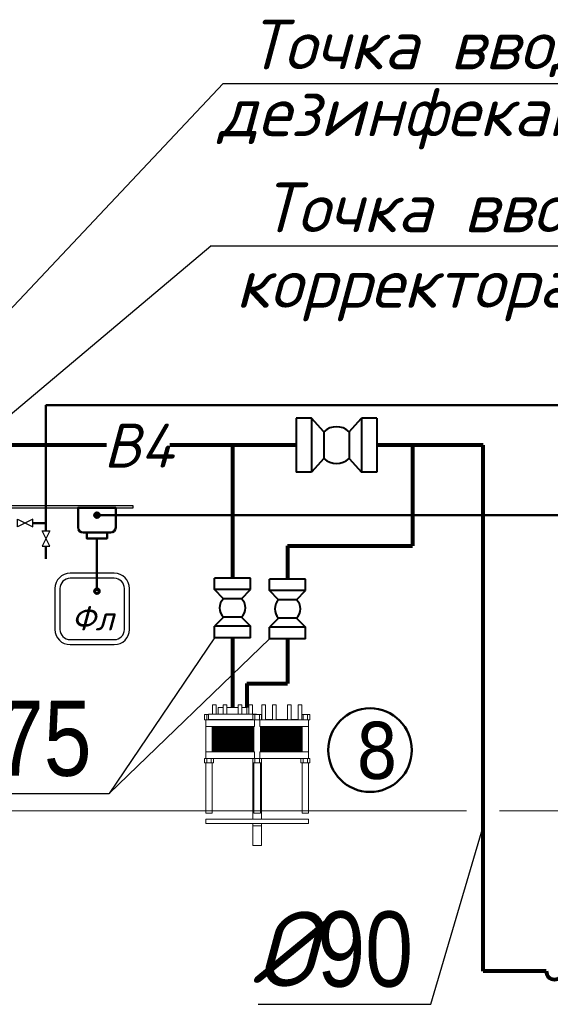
# Model space of a CAD drawing. Extents: x 4114239 to 5838486, y 780458 to 1383318.
# Tile 6 of 231: x 4321957 to 4325488, y 974303 to 980852. Entities that reach past the tile are written whole.
import ezdxf

# ---------------------------------------------------------------- set-up
doc = ezdxf.new("R2010")
doc.units = 0
doc.header["$MEASUREMENT"] = 0
for name, color, linetype, lineweight in [('1', 7, 'Continuous', 50), ('1-A', 1, 'Continuous', 40), ('BRAVARIJA', 5, 'Continuous', 35), ('Layer1', 7, 'Continuous', 40), ('Основные', 160, 'Continuous', 40), ('Стены', 5, 'Continuous', 30)]:
    doc.layers.add(name, color=color, linetype=linetype, lineweight=lineweight)
doc.layers.add('RURY-CIENKIE', color=5, linetype='Continuous')
doc.styles.add('GOST_P', font='isocpeui.ttf')
doc.styles.add('ГОСТ 250', font='isocpeui.ttf', dxfattribs={"height": 300})

msp = doc.modelspace()

# ---------------------------------------------------------------- linework, layer by layer
for p, q in [((4321042.0467, 978022.2858), (4323311.382, 980427.3808)), ((4323311.382, 980427.3808), (4326139.1146, 980427.3808)), ((4321652.7745, 978022.2858), (4323230.1435, 979347.7067)), ((4323224.8881, 979347.7067), (4326542.0588, 979347.7067)), ((4323253.3529, 976741.5525, -41.0635), (4322553.6225, 975705.4217)), ((4322553.6225, 975705.4217), (4323619.9547, 976734.8371, -41.0635)), ((4324692.1354, 974303.281), (4325040.2952, 975485.4113))]:
    msp.add_line(p, q)
at = {"color": 7, "linetype": 'Continuous', "lineweight": 40}
for p, q in [((4323796.0715, 978201.2858), (4323796.0715, 978022.2858)), ((4323898.0715, 978201.2858), (4323796.0715, 978201.2858)), ((4323898.0715, 978201.2858), (4323898.0715, 978022.2858)), ((4323981.5715, 978111.7858), (4323898.0715, 978201.2858)), ((4324148.5715, 978111.7858), (4324232.0715, 978201.2858)), ((4324232.0715, 978201.2858), (4324232.0715, 978022.2858)), ((4324334.0715, 978201.2858), (4324232.0715, 978201.2858)), ((4324334.0715, 978201.2858), (4324334.0715, 978022.2858)), ((4323981.5715, 978111.7858), (4323981.5715, 978022.2858)), ((4324148.5715, 978111.7858), (4324148.57, 978111.7872)), ((4324148.5715, 978111.7858), (4324148.5715, 978022.2858)), ((4323796.0715, 978022.2858), (4323796.0715, 977843.2858)), ((4323898.0715, 978022.2858), (4323898.0715, 977843.2858)), ((4323981.5715, 978022.2858), (4323981.5715, 977932.7858)), ((4324148.5715, 978022.2858), (4324148.5715, 977932.7858)), ((4324232.0715, 978022.2858), (4324232.0715, 977843.2858)), ((4324334.0715, 978022.2858), (4324334.0715, 977843.2858)), ((4323981.5715, 977932.7858), (4323898.0715, 977843.2858)), ((4324148.5715, 977932.7858), (4324148.57, 977932.7845)), ((4324148.5715, 977932.7858), (4324232.0715, 977843.2858)), ((4323898.0715, 977843.2858), (4323796.0715, 977843.2858)), ((4324334.0715, 977843.2858), (4324232.0715, 977843.2858)), ((4323493.3529, 977137.5525, -41.0635), (4323253.3529, 977137.5525, -41.0635)), ((4323253.3529, 977061.5525, -41.0635), (4323253.3529, 977137.5525, -41.0635)), ((4323493.3529, 977061.5525, -41.0635), (4323493.3529, 977137.5525, -41.0635)), ((4323859.9547, 977130.8371, -41.0635), (4323619.9547, 977130.8371, -41.0635)), ((4323619.9547, 977054.8371, -41.0635), (4323619.9547, 977130.8371, -41.0635)), ((4323859.9547, 977054.8371, -41.0635), (4323859.9547, 977130.8371, -41.0635)), ((4323493.3529, 977061.5525, -41.0635), (4323253.3529, 977061.5525, -41.0635)), ((4323313.3529, 977000.5525, -41.0635), (4323253.3529, 977061.5525, -41.0635)), ((4323433.3529, 977000.5525, -41.0635), (4323493.3529, 977061.5525, -41.0635)), ((4323859.9547, 977054.8371, -41.0635), (4323619.9547, 977054.8371, -41.0635)), ((4323679.9547, 976993.8371, -41.0635), (4323619.9547, 977054.8371, -41.0635)), ((4323799.9547, 976993.8371, -41.0635), (4323859.9547, 977054.8371, -41.0635)), ((4323433.3529, 977000.5525, -41.0635), (4323313.3529, 977000.5525, -41.0635)), ((4323799.9547, 976993.8371, -41.0635), (4323679.9547, 976993.8371, -41.0635)), ((4323313.3529, 976878.5525, -41.0635), (4323253.3529, 976817.5525, -41.0635)), ((4323313.3529, 976878.5525, -41.0635), (4323313.3515, 976878.5539, -41.0635)), ((4323433.3529, 976878.5525, -41.0635), (4323313.3529, 976878.5525, -41.0635)), ((4323433.3529, 976878.5525, -41.0635), (4323433.3544, 976878.5539, -41.0635)), ((4323433.3529, 976878.5525, -41.0635), (4323493.3529, 976817.5525, -41.0635)), ((4323493.3529, 976817.5525, -41.0635), (4323253.3529, 976817.5525, -41.0635)), ((4323253.3529, 976741.5525, -41.0635), (4323253.3529, 976817.5525, -41.0635)), ((4323493.3529, 976741.5525, -41.0635), (4323493.3529, 976817.5525, -41.0635)), ((4323679.9547, 976871.8371, -41.0635), (4323619.9547, 976810.8371, -41.0635)), ((4323859.9547, 976810.8371, -41.0635), (4323619.9547, 976810.8371, -41.0635)), ((4323619.9547, 976734.8371, -41.0635), (4323619.9547, 976810.8371, -41.0635)), ((4323679.9547, 976871.8371, -41.0635), (4323679.9532, 976871.8385, -41.0635)), ((4323799.9547, 976871.8371, -41.0635), (4323679.9547, 976871.8371, -41.0635)), ((4323799.9547, 976871.8371, -41.0635), (4323799.9561, 976871.8385, -41.0635)), ((4323799.9547, 976871.8371, -41.0635), (4323859.9547, 976810.8371, -41.0635)), ((4323859.9547, 976734.8371, -41.0635), (4323859.9547, 976810.8371, -41.0635)), ((4323493.3529, 976741.5525, -41.0635), (4323253.3529, 976741.5525, -41.0635)), ((4323859.9547, 976734.8371, -41.0635), (4323619.9547, 976734.8371, -41.0635))]:
    msp.add_line(p, q, dxfattribs=at)
at = {"color": 0, "linetype": 'Continuous', "lineweight": 0}
for p, q in [((4323240.4603, 976295.5023, -41.0635), (4323263.7883, 976295.5023, -41.0635)), ((4323240.4603, 976233.5373, -41.0635), (4323240.4603, 976295.5023, -41.0635)), ((4323263.7883, 976233.5373, -41.0635), (4323263.7883, 976295.5023, -41.0635)), ((4323311.476, 976295.5023, -41.0635), (4323334.804, 976295.5023, -41.0635)), ((4323311.476, 976233.5373, -41.0635), (4323311.476, 976295.5023, -41.0635)), ((4323334.804, 976233.5373, -41.0635), (4323334.804, 976295.5023, -41.0635)), ((4323411.9075, 976295.5023, -41.0635), (4323435.2355, 976295.5023, -41.0635)), ((4323411.9075, 976233.5373, -41.0635), (4323411.9075, 976295.5023, -41.0635)), ((4323435.2355, 976233.5373, -41.0635), (4323435.2355, 976295.5023, -41.0635)), ((4323482.9232, 976295.5023, -41.0635), (4323506.2512, 976295.5023, -41.0635)), ((4323482.9232, 976233.5373, -41.0635), (4323482.9232, 976295.5023, -41.0635)), ((4323506.2512, 976233.5373, -41.0635), (4323506.2512, 976295.5023, -41.0635)), ((4323568.5103, 976295.5023, -41.0635), (4323591.8383, 976295.5023, -41.0635)), ((4323568.5103, 976194.9003, -41.0635), (4323568.5103, 976295.5023, -41.0635)), ((4323591.8383, 976194.9003, -41.0635), (4323591.8383, 976295.5023, -41.0635)), ((4323639.526, 976295.5023, -41.0635), (4323662.854, 976295.5023, -41.0635)), ((4323639.526, 976194.9003, -41.0635), (4323639.526, 976295.5023, -41.0635)), ((4323662.854, 976194.9003, -41.0635), (4323662.854, 976295.5023, -41.0635)), ((4323739.9575, 976295.5023, -41.0635), (4323763.2855, 976295.5023, -41.0635)), ((4323739.9575, 976194.9003, -41.0635), (4323739.9575, 976295.5023, -41.0635)), ((4323763.2855, 976194.9003, -41.0635), (4323763.2855, 976295.5023, -41.0635)), ((4323810.9732, 976295.5023, -41.0635), (4323834.3012, 976295.5023, -41.0635)), ((4323810.9732, 976194.9003, -41.0635), (4323810.9732, 976295.5023, -41.0635)), ((4323834.3012, 976194.9003, -41.0635), (4323834.3012, 976295.5023, -41.0635)), ((4323187.4607, 976194.9003, -41.0635), (4323187.4607, 976231.3503, -41.0635)), ((4323202.0407, 976231.3503, -41.0635), (4323187.4607, 976231.3503, -41.0635)), ((4323202.0407, 976194.9003, -41.0635), (4323202.0407, 976231.3503, -41.0635)), ((4323212.9758, 976231.3503, -41.0635), (4323202.0407, 976231.3503, -41.0635)), ((4323373.3558, 976233.5373, -41.0635), (4323212.9758, 976233.5373, -41.0635)), ((4323373.3558, 976233.5373, -41.0635), (4323212.9758, 976233.5373, -41.0635)), ((4323212.9758, 976198.5453, -41.0635), (4323212.9758, 976233.5373, -41.0635)), ((4323277.8568, 976277.2773, -41.0635), (4323311.476, 976277.2773, -41.0635)), ((4323277.8568, 976277.2773, -41.0635), (4323311.476, 976277.2773, -41.0635)), ((4323277.8568, 976277.2773, -41.0635), (4323277.8568, 976233.5373, -41.0635)), ((4323334.804, 976277.2773, -41.0635), (4323411.9075, 976277.2773, -41.0635)), ((4323334.804, 976277.2773, -41.0635), (4323411.9075, 976277.2773, -41.0635)), ((4323533.7358, 976233.5373, -41.0635), (4323373.3558, 976233.5373, -41.0635)), ((4323533.7358, 976233.5373, -41.0635), (4323373.3558, 976233.5373, -41.0635)), ((4323435.2355, 976277.2773, -41.0635), (4323468.8548, 976277.2773, -41.0635)), ((4323435.2355, 976277.2773, -41.0635), (4323468.8548, 976277.2773, -41.0635)), ((4323468.8548, 976277.2773, -41.0635), (4323468.8548, 976233.5373, -41.0635)), ((4323508.2207, 976194.9003, -41.0635), (4323508.2207, 976231.3503, -41.0635)), ((4323522.8007, 976231.3503, -41.0635), (4323508.2207, 976231.3503, -41.0635)), ((4323522.8007, 976194.9003, -41.0635), (4323522.8007, 976231.3503, -41.0635)), ((4323551.9607, 976231.3503, -41.0635), (4323522.8007, 976231.3503, -41.0635)), ((4323533.7358, 976231.3503, -41.0635), (4323533.7358, 976233.5373, -41.0635)), ((4323566.5407, 976231.3503, -41.0635), (4323551.9607, 976231.3503, -41.0635)), ((4323551.9607, 976194.9003, -41.0635), (4323551.9607, 976231.3503, -41.0635)), ((4323566.5407, 976231.3503, -41.0635), (4323566.5408, 976231.3503, -41.0635)), ((4323566.5407, 976194.9003, -41.0635), (4323566.5407, 976231.3503, -41.0635)), ((4323566.5408, 976194.9003, -41.0635), (4323566.5408, 976231.3503, -41.0635)), ((4323843.5608, 976231.3503, -41.0635), (4323834.3012, 976231.3503, -41.0635)), ((4323843.5608, 976194.9003, -41.0635), (4323843.5608, 976231.3503, -41.0635)), ((4323872.7208, 976231.3503, -41.0635), (4323843.5608, 976231.3503, -41.0635)), ((4323887.3008, 976231.3503, -41.0635), (4323872.7208, 976231.3503, -41.0635)), ((4323872.7208, 976194.9003, -41.0635), (4323872.7208, 976231.3503, -41.0635)), ((4323887.3008, 976194.9003, -41.0635), (4323887.3008, 976231.3503, -41.0635)), ((4323187.4607, 976194.9003, -41.0635), (4323194.7508, 976194.9003, -41.0635)), ((4323194.7507, 975938.2923, -41.0635), (4323194.7507, 976194.9003, -41.0635)), ((4323202.0408, 976194.9003, -41.0635), (4323194.7508, 976194.9003, -41.0635)), ((4323194.7508, 976194.9003, -41.0635), (4323194.7508, 976151.1603, -41.0635)), ((4323202.0408, 976194.9003, -41.0635), (4323512.1275, 976194.9003, -41.0635)), ((4323373.3558, 976198.5453, -41.0635), (4323212.9758, 976198.5453, -41.0635)), ((4323373.3558, 976198.5453, -41.0635), (4323212.9758, 976198.5453, -41.0635)), ((4323231.2007, 976194.9003, -41.0635), (4323231.2007, 976198.5453, -41.0635)), ((4323240.4603, 976194.9003, -41.0635), (4323240.4603, 976198.5453, -41.0635)), ((4323263.7883, 976194.9003, -41.0635), (4323263.7883, 976198.5453, -41.0635)), ((4323311.476, 976194.9003, -41.0635), (4323311.476, 976198.5453, -41.0635)), ((4323334.804, 976194.9003, -41.0635), (4323334.804, 976198.5453, -41.0635)), ((4323508.2207, 976198.5453, -41.0635), (4323373.3558, 976198.5453, -41.0635)), ((4323508.2207, 976198.5453, -41.0635), (4323373.3558, 976198.5453, -41.0635)), ((4323411.9075, 976194.9003, -41.0635), (4323411.9075, 976198.5453, -41.0635)), ((4323435.2355, 976194.9003, -41.0635), (4323435.2355, 976198.5453, -41.0635)), ((4323482.9232, 976194.9003, -41.0635), (4323482.9232, 976198.5453, -41.0635)), ((4323506.2512, 976194.9003, -41.0635), (4323506.2512, 976198.5453, -41.0635)), ((4323518.5882, 976194.9003, -41.0635), (4323512.1275, 976194.9003, -41.0635)), ((4323518.5882, 976194.9003, -41.0635), (4323522.8007, 976194.9003, -41.0635)), ((4323519.4175, 976151.1603, -41.0635), (4323519.4175, 976194.9003, -41.0635)), ((4323522.8007, 976194.9003, -41.0635), (4323551.9607, 976194.9003, -41.0635)), ((4323551.9607, 976194.9003, -41.0635), (4323556.1733, 976194.9003, -41.0635)), ((4323555.3441, 976151.1603, -41.0635), (4323555.3441, 976194.9003, -41.0635)), ((4323562.6341, 976194.9003, -41.0635), (4323556.1733, 976194.9003, -41.0635)), ((4323562.6341, 976194.9003, -41.0635), (4323872.7208, 976194.9003, -41.0635)), ((4323639.526, 976198.5453, -41.0635), (4323591.8383, 976198.5453, -41.0635)), ((4323739.9575, 976198.5453, -41.0635), (4323662.854, 976198.5453, -41.0635)), ((4323810.9732, 976198.5453, -41.0635), (4323763.2855, 976198.5453, -41.0635)), ((4323880.0108, 976194.9003, -41.0635), (4323872.7208, 976194.9003, -41.0635)), ((4323880.0108, 976194.9003, -41.0635), (4323887.3008, 976194.9003, -41.0635)), ((4323880.0108, 976151.1603, -41.0635), (4323880.0108, 976194.9003, -41.0635)), ((4323194.7508, 976151.1603, -41.0635), (4323202.0408, 976151.1603, -41.0635)), ((4323512.1275, 976151.1603, -41.0635), (4323202.0408, 976151.1603, -41.0635)), ((4323238.4907, 975982.0323, -41.0635), (4323238.4907, 976151.1603, -41.0635)), ((4323238.4908, 976151.1603, -41.0635), (4323242.1358, 976147.5153, -41.0635)), ((4323238.4908, 975982.0323, -41.0635), (4323238.4908, 976151.1603, -41.0635)), ((4323242.1358, 976147.5153, -41.0635), (4323238.4908, 976143.8703, -41.0635)), ((4323238.4908, 976143.8703, -41.0635), (4323242.1358, 976140.2253, -41.0635)), ((4323238.4908, 976143.8703, -41.0635), (4323515.5107, 976143.8703, -41.0635)), ((4323242.1358, 976140.2253, -41.0635), (4323238.4908, 976136.5803, -41.0635)), ((4323238.4908, 976136.5803, -41.0635), (4323242.1358, 976132.9353, -41.0635)), ((4323238.4908, 976136.5803, -41.0635), (4323515.5107, 976136.5803, -41.0635)), ((4323242.1358, 976132.9353, -41.0635), (4323238.4908, 976129.2903, -41.0635)), ((4323238.4908, 976129.2903, -41.0635), (4323242.1358, 976125.6453, -41.0635)), ((4323238.4908, 976129.2903, -41.0635), (4323515.5107, 976129.2903, -41.0635)), ((4323242.1358, 976125.6453, -41.0635), (4323238.4908, 976122.0003, -41.0635)), ((4323238.4908, 976122.0003, -41.0635), (4323242.1358, 976118.3553, -41.0635)), ((4323238.4908, 976122.0003, -41.0635), (4323515.5107, 976122.0003, -41.0635)), ((4323242.1358, 976118.3553, -41.0635), (4323238.4908, 976114.7103, -41.0635)), ((4323238.4908, 976114.7103, -41.0635), (4323242.1358, 976111.0653, -41.0635)), ((4323238.4908, 976114.7103, -41.0635), (4323515.5107, 976114.7103, -41.0635)), ((4323242.1358, 976111.0653, -41.0635), (4323238.4908, 976107.4203, -41.0635)), ((4323238.4908, 976107.4203, -41.0635), (4323242.1358, 976103.7753, -41.0635)), ((4323238.4908, 976107.4203, -41.0635), (4323515.5107, 976107.4203, -41.0635)), ((4323242.1358, 976103.7753, -41.0635), (4323238.4908, 976100.1303, -41.0635)), ((4323238.4908, 976100.1303, -41.0635), (4323242.1358, 976096.4853, -41.0635)), ((4323238.4908, 976100.1303, -41.0635), (4323515.5107, 976100.1303, -41.0635)), ((4323242.1358, 976096.4853, -41.0635), (4323238.4908, 976092.8403, -41.0635)), ((4323238.4908, 976092.8403, -41.0635), (4323242.1358, 976089.1953, -41.0635)), ((4323238.4908, 976092.8403, -41.0635), (4323515.5107, 976092.8403, -41.0635)), ((4323242.1358, 976089.1953, -41.0635), (4323238.4908, 976085.5503, -41.0635)), ((4323242.1358, 976147.5153, -41.0635), (4323515.5107, 976147.5153, -41.0635)), ((4323242.1358, 976140.2253, -41.0635), (4323515.5107, 976140.2253, -41.0635)), ((4323242.1358, 976132.9353, -41.0635), (4323515.5107, 976132.9353, -41.0635)), ((4323242.1358, 976125.6453, -41.0635), (4323515.5107, 976125.6453, -41.0635)), ((4323242.1358, 976118.3553, -41.0635), (4323515.5107, 976118.3553, -41.0635)), ((4323242.1358, 976111.0653, -41.0635), (4323515.5107, 976111.0653, -41.0635)), ((4323242.1358, 976103.7753, -41.0635), (4323515.5107, 976103.7753, -41.0635)), ((4323242.1358, 976096.4853, -41.0635), (4323515.5107, 976096.4853, -41.0635)), ((4323242.1358, 976089.1953, -41.0635), (4323515.5107, 976089.1953, -41.0635)), ((4323512.1275, 976151.1603, -41.0635), (4323519.4175, 976151.1603, -41.0635)), ((4323515.5107, 975982.0323, -41.0635), (4323515.5107, 976151.1603, -41.0635)), ((4323555.3441, 976151.1603, -41.0635), (4323562.6341, 976151.1603, -41.0635)), ((4323559.2507, 975982.0323, -41.0635), (4323559.2507, 976151.1603, -41.0635)), ((4323559.2507, 976147.5153, -41.0635), (4323832.6258, 976147.5153, -41.0635)), ((4323559.2507, 976143.8703, -41.0635), (4323836.2708, 976143.8703, -41.0635)), ((4323559.2507, 976140.2253, -41.0635), (4323832.6258, 976140.2253, -41.0635)), ((4323559.2507, 976136.5803, -41.0635), (4323836.2708, 976136.5803, -41.0635)), ((4323559.2507, 976132.9353, -41.0635), (4323832.6258, 976132.9353, -41.0635)), ((4323559.2507, 976129.2903, -41.0635), (4323836.2708, 976129.2903, -41.0635)), ((4323559.2507, 976125.6453, -41.0635), (4323832.6258, 976125.6453, -41.0635)), ((4323559.2507, 976122.0003, -41.0635), (4323836.2708, 976122.0003, -41.0635)), ((4323559.2507, 976118.3553, -41.0635), (4323832.6258, 976118.3553, -41.0635)), ((4323559.2507, 976114.7103, -41.0635), (4323836.2708, 976114.7103, -41.0635)), ((4323559.2507, 976111.0653, -41.0635), (4323832.6258, 976111.0653, -41.0635)), ((4323559.2507, 976107.4203, -41.0635), (4323836.2708, 976107.4203, -41.0635)), ((4323559.2507, 976103.7753, -41.0635), (4323832.6258, 976103.7753, -41.0635)), ((4323559.2507, 976100.1303, -41.0635), (4323836.2708, 976100.1303, -41.0635)), ((4323559.2507, 976096.4853, -41.0635), (4323832.6258, 976096.4853, -41.0635)), ((4323559.2507, 976092.8403, -41.0635), (4323836.2708, 976092.8403, -41.0635)), ((4323559.2507, 976089.1953, -41.0635), (4323832.6258, 976089.1953, -41.0635)), ((4323872.7208, 976151.1603, -41.0635), (4323562.6341, 976151.1603, -41.0635)), ((4323836.2708, 976151.1603, -41.0635), (4323832.6258, 976147.5153, -41.0635)), ((4323832.6258, 976147.5153, -41.0635), (4323836.2708, 976143.8703, -41.0635)), ((4323836.2708, 976143.8703, -41.0635), (4323832.6258, 976140.2253, -41.0635)), ((4323832.6258, 976140.2253, -41.0635), (4323836.2708, 976136.5803, -41.0635)), ((4323836.2708, 976136.5803, -41.0635), (4323832.6258, 976132.9353, -41.0635)), ((4323832.6258, 976132.9353, -41.0635), (4323836.2708, 976129.2903, -41.0635)), ((4323836.2708, 976129.2903, -41.0635), (4323832.6258, 976125.6453, -41.0635)), ((4323832.6258, 976125.6453, -41.0635), (4323836.2708, 976122.0003, -41.0635)), ((4323836.2708, 976122.0003, -41.0635), (4323832.6258, 976118.3553, -41.0635)), ((4323832.6258, 976118.3553, -41.0635), (4323836.2708, 976114.7103, -41.0635)), ((4323836.2708, 976114.7103, -41.0635), (4323832.6258, 976111.0653, -41.0635)), ((4323832.6258, 976111.0653, -41.0635), (4323836.2708, 976107.4203, -41.0635)), ((4323836.2708, 976107.4203, -41.0635), (4323832.6258, 976103.7753, -41.0635)), ((4323832.6258, 976103.7753, -41.0635), (4323836.2708, 976100.1303, -41.0635)), ((4323836.2708, 976100.1303, -41.0635), (4323832.6258, 976096.4853, -41.0635)), ((4323832.6258, 976096.4853, -41.0635), (4323836.2708, 976092.8403, -41.0635)), ((4323836.2708, 976092.8403, -41.0635), (4323832.6258, 976089.1953, -41.0635)), ((4323832.6258, 976089.1953, -41.0635), (4323836.2708, 976085.5503, -41.0635)), ((4323836.2708, 975982.0323, -41.0635), (4323836.2708, 976151.1603, -41.0635)), ((4323872.7208, 976151.1603, -41.0635), (4323880.0108, 976151.1603, -41.0635)), ((4323880.0108, 975982.0323, -41.0635), (4323880.0108, 976151.1603, -41.0635)), ((4323238.4908, 976085.5503, -41.0635), (4323242.1358, 976081.9053, -41.0635)), ((4323238.4908, 976085.5503, -41.0635), (4323515.5107, 976085.5503, -41.0635)), ((4323242.1358, 976081.9053, -41.0635), (4323238.4908, 976078.2603, -41.0635)), ((4323238.4908, 976078.2603, -41.0635), (4323242.1358, 976074.6153, -41.0635)), ((4323238.4908, 976078.2603, -41.0635), (4323515.5107, 976078.2603, -41.0635)), ((4323242.1358, 976074.6153, -41.0635), (4323238.4908, 976070.9703, -41.0635)), ((4323238.4908, 976070.9703, -41.0635), (4323242.1358, 976067.3253, -41.0635)), ((4323238.4908, 976070.9703, -41.0635), (4323515.5107, 976070.9703, -41.0635)), ((4323242.1358, 976067.3253, -41.0635), (4323238.4908, 976063.6803, -41.0635)), ((4323238.4908, 976063.6803, -41.0635), (4323242.1358, 976060.0353, -41.0635)), ((4323238.4908, 976063.6803, -41.0635), (4323515.5107, 976063.6803, -41.0635)), ((4323242.1358, 976060.0353, -41.0635), (4323238.4908, 976056.3903, -41.0635)), ((4323238.4908, 976056.3903, -41.0635), (4323242.1358, 976052.7453, -41.0635)), ((4323238.4908, 976056.3903, -41.0635), (4323515.5107, 976056.3903, -41.0635)), ((4323242.1358, 976052.7453, -41.0635), (4323238.4908, 976049.1003, -41.0635)), ((4323238.4908, 976049.1003, -41.0635), (4323242.1358, 976045.4553, -41.0635)), ((4323238.4908, 976049.1003, -41.0635), (4323515.5107, 976049.1003, -41.0635)), ((4323242.1358, 976045.4553, -41.0635), (4323238.4908, 976041.8103, -41.0635)), ((4323238.4908, 976041.8103, -41.0635), (4323242.1358, 976038.1653, -41.0635)), ((4323238.4908, 976041.8103, -41.0635), (4323515.5107, 976041.8103, -41.0635)), ((4323242.1358, 976038.1653, -41.0635), (4323238.4908, 976034.5203, -41.0635)), ((4323238.4908, 976034.5203, -41.0635), (4323242.1358, 976030.8753, -41.0635)), ((4323238.4908, 976034.5203, -41.0635), (4323515.5107, 976034.5203, -41.0635)), ((4323242.1358, 976030.8753, -41.0635), (4323238.4908, 976027.2303, -41.0635)), ((4323238.4908, 976027.2303, -41.0635), (4323242.1358, 976023.5853, -41.0635)), ((4323238.4908, 976027.2303, -41.0635), (4323515.5107, 976027.2303, -41.0635)), ((4323242.1358, 976023.5853, -41.0635), (4323238.4908, 976019.9403, -41.0635)), ((4323242.1358, 976081.9053, -41.0635), (4323515.5107, 976081.9053, -41.0635)), ((4323242.1358, 976074.6153, -41.0635), (4323515.5107, 976074.6153, -41.0635)), ((4323242.1358, 976067.3253, -41.0635), (4323515.5107, 976067.3253, -41.0635)), ((4323242.1358, 976060.0353, -41.0635), (4323515.5107, 976060.0353, -41.0635)), ((4323242.1358, 976052.7453, -41.0635), (4323515.5107, 976052.7453, -41.0635)), ((4323242.1358, 976045.4553, -41.0635), (4323515.5107, 976045.4553, -41.0635)), ((4323242.1358, 976038.1653, -41.0635), (4323515.5107, 976038.1653, -41.0635)), ((4323242.1358, 976030.8753, -41.0635), (4323515.5107, 976030.8753, -41.0635)), ((4323242.1358, 976023.5853, -41.0635), (4323515.5107, 976023.5853, -41.0635)), ((4323559.2507, 976085.5503, -41.0635), (4323836.2708, 976085.5503, -41.0635)), ((4323559.2507, 976081.9053, -41.0635), (4323832.6258, 976081.9053, -41.0635)), ((4323559.2507, 976078.2603, -41.0635), (4323836.2708, 976078.2603, -41.0635)), ((4323559.2507, 976074.6153, -41.0635), (4323832.6258, 976074.6153, -41.0635)), ((4323559.2507, 976070.9703, -41.0635), (4323836.2708, 976070.9703, -41.0635)), ((4323559.2507, 976067.3253, -41.0635), (4323832.6258, 976067.3253, -41.0635)), ((4323559.2507, 976063.6803, -41.0635), (4323836.2708, 976063.6803, -41.0635)), ((4323559.2507, 976060.0353, -41.0635), (4323832.6258, 976060.0353, -41.0635)), ((4323559.2507, 976056.3903, -41.0635), (4323836.2708, 976056.3903, -41.0635)), ((4323559.2507, 976052.7453, -41.0635), (4323832.6258, 976052.7453, -41.0635)), ((4323559.2507, 976049.1003, -41.0635), (4323836.2708, 976049.1003, -41.0635)), ((4323559.2507, 976045.4553, -41.0635), (4323832.6258, 976045.4553, -41.0635)), ((4323559.2507, 976041.8103, -41.0635), (4323836.2708, 976041.8103, -41.0635)), ((4323559.2507, 976038.1653, -41.0635), (4323832.6258, 976038.1653, -41.0635)), ((4323559.2507, 976034.5203, -41.0635), (4323836.2708, 976034.5203, -41.0635)), ((4323559.2507, 976030.8753, -41.0635), (4323832.6258, 976030.8753, -41.0635)), ((4323559.2507, 976027.2303, -41.0635), (4323836.2708, 976027.2303, -41.0635)), ((4323559.2507, 976023.5853, -41.0635), (4323832.6258, 976023.5853, -41.0635)), ((4323836.2708, 976085.5503, -41.0635), (4323832.6258, 976081.9053, -41.0635)), ((4323832.6258, 976081.9053, -41.0635), (4323836.2708, 976078.2603, -41.0635)), ((4323836.2708, 976078.2603, -41.0635), (4323832.6258, 976074.6153, -41.0635)), ((4323832.6258, 976074.6153, -41.0635), (4323836.2708, 976070.9703, -41.0635)), ((4323836.2708, 976070.9703, -41.0635), (4323832.6258, 976067.3253, -41.0635)), ((4323832.6258, 976067.3253, -41.0635), (4323836.2708, 976063.6803, -41.0635)), ((4323836.2708, 976063.6803, -41.0635), (4323832.6258, 976060.0353, -41.0635)), ((4323832.6258, 976060.0353, -41.0635), (4323836.2708, 976056.3903, -41.0635)), ((4323836.2708, 976056.3903, -41.0635), (4323832.6258, 976052.7453, -41.0635)), ((4323832.6258, 976052.7453, -41.0635), (4323836.2708, 976049.1003, -41.0635)), ((4323836.2708, 976049.1003, -41.0635), (4323832.6258, 976045.4553, -41.0635)), ((4323832.6258, 976045.4553, -41.0635), (4323836.2708, 976041.8103, -41.0635)), ((4323836.2708, 976041.8103, -41.0635), (4323832.6258, 976038.1653, -41.0635)), ((4323832.6258, 976038.1653, -41.0635), (4323836.2708, 976034.5203, -41.0635)), ((4323836.2708, 976034.5203, -41.0635), (4323832.6258, 976030.8753, -41.0635)), ((4323832.6258, 976030.8753, -41.0635), (4323836.2708, 976027.2303, -41.0635)), ((4323836.2708, 976027.2303, -41.0635), (4323832.6258, 976023.5853, -41.0635)), ((4323832.6258, 976023.5853, -41.0635), (4323836.2708, 976019.9403, -41.0635)), ((4323194.7508, 975982.0323, -41.0635), (4323512.1275, 975982.0323, -41.0635)), ((4323194.7508, 975938.2923, -41.0635), (4323194.7508, 975982.0323, -41.0635)), ((4323238.4908, 976019.9403, -41.0635), (4323242.1358, 976016.2953, -41.0635)), ((4323238.4908, 976019.9403, -41.0635), (4323515.5107, 976019.9403, -41.0635)), ((4323242.1358, 976016.2953, -41.0635), (4323238.4908, 976012.6503, -41.0635)), ((4323238.4908, 976012.6503, -41.0635), (4323242.1358, 976009.0053, -41.0635)), ((4323238.4908, 976012.6503, -41.0635), (4323515.5107, 976012.6503, -41.0635)), ((4323242.1358, 976009.0053, -41.0635), (4323238.4908, 976005.3603, -41.0635)), ((4323238.4908, 976005.3603, -41.0635), (4323242.1358, 976001.7153, -41.0635)), ((4323238.4908, 976005.3603, -41.0635), (4323515.5107, 976005.3603, -41.0635)), ((4323242.1358, 976001.7153, -41.0635), (4323238.4908, 975998.0703, -41.0635)), ((4323238.4908, 975998.0703, -41.0635), (4323242.1358, 975994.4253, -41.0635)), ((4323238.4908, 975998.0703, -41.0635), (4323515.5107, 975998.0703, -41.0635)), ((4323242.1358, 975994.4253, -41.0635), (4323238.4908, 975990.7803, -41.0635)), ((4323238.4908, 975990.7803, -41.0635), (4323242.1358, 975987.1353, -41.0635)), ((4323238.4908, 975990.7803, -41.0635), (4323515.5107, 975990.7803, -41.0635)), ((4323242.1358, 975987.1353, -41.0635), (4323238.4908, 975983.4903, -41.0635)), ((4323238.4908, 975983.4903, -41.0635), (4323515.5107, 975983.4903, -41.0635)), ((4323242.1358, 976016.2953, -41.0635), (4323515.5107, 976016.2953, -41.0635)), ((4323242.1358, 976009.0053, -41.0635), (4323515.5107, 976009.0053, -41.0635)), ((4323242.1358, 976001.7153, -41.0635), (4323515.5107, 976001.7153, -41.0635)), ((4323242.1358, 975994.4253, -41.0635), (4323515.5107, 975994.4253, -41.0635)), ((4323242.1358, 975987.1353, -41.0635), (4323515.5107, 975987.1353, -41.0635)), ((4323245.7808, 975982.0323, -41.0635), (4323245.7808, 975983.4903, -41.0635)), ((4323519.4175, 975982.0323, -41.0635), (4323512.1275, 975982.0323, -41.0635)), ((4323519.4175, 975938.2923, -41.0635), (4323519.4175, 975982.0323, -41.0635)), ((4323562.6341, 975982.0323, -41.0635), (4323555.3441, 975982.0323, -41.0635)), ((4323555.3441, 975938.2923, -41.0635), (4323555.3441, 975982.0323, -41.0635)), ((4323559.2507, 976019.9403, -41.0635), (4323836.2708, 976019.9403, -41.0635)), ((4323559.2507, 976016.2953, -41.0635), (4323832.6258, 976016.2953, -41.0635)), ((4323559.2507, 976012.6503, -41.0635), (4323836.2708, 976012.6503, -41.0635)), ((4323559.2507, 976009.0053, -41.0635), (4323832.6258, 976009.0053, -41.0635)), ((4323559.2507, 976005.3603, -41.0635), (4323836.2708, 976005.3603, -41.0635)), ((4323559.2507, 976001.7153, -41.0635), (4323832.6258, 976001.7153, -41.0635)), ((4323559.2507, 975998.0703, -41.0635), (4323836.2708, 975998.0703, -41.0635)), ((4323559.2507, 975994.4253, -41.0635), (4323832.6258, 975994.4253, -41.0635)), ((4323559.2507, 975990.7803, -41.0635), (4323836.2708, 975990.7803, -41.0635)), ((4323559.2507, 975987.1353, -41.0635), (4323832.6258, 975987.1353, -41.0635)), ((4323559.2507, 975983.4903, -41.0635), (4323836.2708, 975983.4903, -41.0635)), ((4323562.6341, 975982.0323, -41.0635), (4323880.0108, 975982.0323, -41.0635)), ((4323828.9808, 975982.0323, -41.0635), (4323828.9808, 975983.4903, -41.0635)), ((4323836.2708, 976019.9403, -41.0635), (4323832.6258, 976016.2953, -41.0635)), ((4323832.6258, 976016.2953, -41.0635), (4323836.2708, 976012.6503, -41.0635)), ((4323836.2708, 976012.6503, -41.0635), (4323832.6258, 976009.0053, -41.0635)), ((4323832.6258, 976009.0053, -41.0635), (4323836.2708, 976005.3603, -41.0635)), ((4323836.2708, 976005.3603, -41.0635), (4323832.6258, 976001.7153, -41.0635)), ((4323832.6258, 976001.7153, -41.0635), (4323836.2708, 975998.0703, -41.0635)), ((4323836.2708, 975998.0703, -41.0635), (4323832.6258, 975994.4253, -41.0635)), ((4323832.6258, 975994.4253, -41.0635), (4323836.2708, 975990.7803, -41.0635)), ((4323836.2708, 975990.7803, -41.0635), (4323832.6258, 975987.1353, -41.0635)), ((4323832.6258, 975987.1353, -41.0635), (4323836.2708, 975983.4903, -41.0635)), ((4323880.0108, 975938.2923, -41.0635), (4323880.0108, 975982.0323, -41.0635)), ((4323187.4608, 975909.1323, -41.0635), (4323187.4608, 975938.2923, -41.0635)), ((4323187.4608, 975938.2923, -41.0635), (4323194.7508, 975938.2923, -41.0635)), ((4323202.0408, 975909.1323, -41.0635), (4323187.4608, 975909.1323, -41.0635)), ((4323194.7507, 975575.2503, -41.0635), (4323194.7507, 975909.1323, -41.0635)), ((4323194.7508, 975938.2923, -41.0635), (4323512.1275, 975938.2923, -41.0635)), ((4323202.0408, 975909.1323, -41.0635), (4323202.0408, 975938.2923, -41.0635)), ((4323231.2008, 975909.1323, -41.0635), (4323202.0408, 975909.1323, -41.0635)), ((4323231.2008, 975909.1323, -41.0635), (4323231.2008, 975938.2923, -41.0635)), ((4323245.7808, 975909.1323, -41.0635), (4323231.2008, 975909.1323, -41.0635)), ((4323238.4907, 975575.2503, -41.0635), (4323238.4907, 975909.1323, -41.0635)), ((4323238.4908, 975575.2503, -41.0635), (4323238.4908, 975909.1323, -41.0635)), ((4323245.7808, 975909.1323, -41.0635), (4323245.7808, 975938.2923, -41.0635)), ((4323508.2208, 975909.1323, -41.0635), (4323508.2208, 975938.2923, -41.0635)), ((4323522.8008, 975909.1323, -41.0635), (4323508.2208, 975909.1323, -41.0635)), ((4323508.2208, 975534.3964, -41.0635), (4323508.2208, 975909.1323, -41.0635)), ((4323512.1275, 975938.2923, -41.0635), (4323518.5882, 975938.2923, -41.0635)), ((4323515.5107, 975575.2503, -41.0635), (4323515.5107, 975909.1323, -41.0635)), ((4323518.5882, 975938.2923, -41.0635), (4323522.8008, 975938.2923, -41.0635)), ((4323522.8008, 975909.1323, -41.0635), (4323522.8008, 975938.2923, -41.0635)), ((4323522.8008, 975938.2923, -41.0635), (4323551.9608, 975938.2923, -41.0635)), ((4323551.9608, 975909.1323, -41.0635), (4323522.8008, 975909.1323, -41.0635)), ((4323551.9608, 975938.2923, -41.0635), (4323556.1733, 975938.2923, -41.0635)), ((4323551.9608, 975909.1323, -41.0635), (4323551.9608, 975938.2923, -41.0635)), ((4323566.5408, 975909.1323, -41.0635), (4323551.9608, 975909.1323, -41.0635)), ((4323556.1733, 975938.2923, -41.0635), (4323562.6341, 975938.2923, -41.0635)), ((4323559.2507, 975575.2503, -41.0635), (4323559.2507, 975909.1323, -41.0635)), ((4323562.6341, 975938.2923, -41.0635), (4323880.0108, 975938.2923, -41.0635)), ((4323566.5408, 975909.1323, -41.0635), (4323566.5408, 975938.2923, -41.0635)), ((4323566.5408, 975534.3964, -41.0635), (4323566.5408, 975938.2923, -41.0635)), ((4323828.9808, 975909.1323, -41.0635), (4323828.9808, 975938.2923, -41.0635)), ((4323843.5608, 975909.1323, -41.0635), (4323828.9808, 975909.1323, -41.0635)), ((4323836.2708, 975575.2503, -41.0635), (4323836.2708, 975909.1323, -41.0635)), ((4323843.5608, 975909.1323, -41.0635), (4323843.5608, 975938.2923, -41.0635)), ((4323872.7208, 975909.1323, -41.0635), (4323843.5608, 975909.1323, -41.0635)), ((4323872.7208, 975909.1323, -41.0635), (4323872.7208, 975938.2923, -41.0635)), ((4323887.3008, 975909.1323, -41.0635), (4323872.7208, 975909.1323, -41.0635)), ((4323880.0108, 975938.2923, -41.0635), (4323887.3008, 975938.2923, -41.0635)), ((4323880.0108, 975575.2503, -41.0635), (4323880.0108, 975909.1323, -41.0635)), ((4323887.3008, 975909.1323, -41.0635), (4323887.3008, 975938.2923, -41.0635)), ((4318446.6079, 975590.4949), (4324930.2952, 975590.4949)), ((4323238.4907, 975575.2503, -41.0635), (4323194.7507, 975575.2503, -41.0635)), ((4323238.4908, 975575.2503, -41.0635), (4323238.4907, 975575.2503, -41.0635)), ((4323559.2507, 975575.2503, -41.0635), (4323515.5107, 975575.2503, -41.0635)), ((4323880.0108, 975575.2503, -41.0635), (4323836.2708, 975575.2503, -41.0635)), ((4325150.2952, 975590.4949), (4326808.5305, 975590.4949)), ((4323194.7508, 975505.2364, -41.0635), (4323194.7508, 975534.3964, -41.0635)), ((4323194.7508, 975534.3964, -41.0635), (4323880.0108, 975534.3964, -41.0635)), ((4323194.7508, 975505.2364, -41.0635), (4323880.0108, 975505.2364, -41.0635)), ((4323508.2208, 975505.2364, -41.0635), (4323508.2208, 975490.6564, -41.0635)), ((4323566.5408, 975490.6564, -41.0635), (4323566.5408, 975505.2364, -41.0635)), ((4323880.0108, 975505.2364, -41.0635), (4323880.0108, 975534.3964, -41.0635)), ((4323508.2208, 975490.6564, -41.0635), (4323566.5408, 975490.6564, -41.0635)), ((4323508.2208, 975490.6564, -41.0635), (4323508.2208, 975359.4364, -41.0635)), ((4323566.5408, 975359.4364, -41.0635), (4323566.5408, 975490.6564, -41.0635)), ((4323508.2208, 975359.4364, -41.0635), (4323566.5408, 975359.4364, -41.0635))]:
    msp.add_line(p, q, dxfattribs=at)
at = {"ltscale": 5}
for p, q in [((4321406.6667, 975705.4217), (4322553.6225, 975705.4217)), ((4323545.1796, 974303.281), (4324692.1354, 974303.281))]:
    msp.add_line(p, q, dxfattribs=at)
at = {"color": 250, "lineweight": 25, "ltscale": 33.333333}
msp.add_lwpolyline([(4321994.7466, 977619.7353), (4321994.7466, 977619.7353)], dxfattribs=at)
at = {"ltscale": 10}
for points in [[(4321941.6022, 977478.9024), (4321941.6022, 977529.9959), (4322043.7892, 977478.9024), (4322043.7892, 977529.9959)], [(4322106.5769, 977349.4323), (4322157.6704, 977349.4323), (4322106.5769, 977451.6193), (4322157.6704, 977451.6193)]]:
    msp.add_lwpolyline(points, close=True, dxfattribs=at)
for points in [[(4322191.6112, 977069.3307), (4322191.6112, 976796.2758, 0.414213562), (4322292.4112, 976695.4758), (4322586.8672, 976695.4758, 0.414213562), (4322687.6672, 976796.2758), (4322687.6672, 977069.3307, 0.414213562), (4322586.8672, 977170.1307), (4322292.4112, 977170.1307, 0.414213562)], [(4322225.2112, 977069.3307), (4322225.2112, 976796.2758, 0.414213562), (4322292.4112, 976729.0758), (4322586.8672, 976729.0758, 0.414213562), (4322654.0672, 976796.2758), (4322654.0672, 977069.3307, 0.414213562), (4322586.8672, 977136.5307), (4322292.4112, 977136.5307, 0.414213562)]]:
    msp.add_lwpolyline(points, format="xyb", close=True)
at = {"color": 7, "linetype": 'Continuous', "lineweight": 40}
for centre, radius, start, end in [((4324065.0715, 978022.2888), 122.4009, 46.98634114, 133.01459503), ((4324065.0715, 978022.2829), 122.4009, 226.98540497, 313.01365886), ((4323373.3501, 976939.5525, -41.0635), 85.5609, 134.5251524, 225.47350816), ((4323373.3558, 976939.5525, -41.0635), 85.5609, 314.52649184, 45.4748476), ((4323739.9519, 976932.8371, -41.0635), 85.5609, 134.5251524, 225.47350816), ((4323739.9575, 976932.8371, -41.0635), 85.5609, 314.52649184, 45.4748476)]:
    msp.add_arc(centre, radius, start, end, dxfattribs=at)
at = {"layer": '1', "color": 0, "lineweight": 25}
msp.add_line((4320831.3635, 977606.2953), (4322713.3667, 977606.2953), dxfattribs=at)
msp.add_lwpolyline([(4322713.3667, 977619.7353), (4320831.3635, 977619.7353), (4320831.3635, 977606.2953), (4322713.3667, 977606.2953)], close=True, dxfattribs=at)
at = {"layer": '1', "ltscale": 250}
msp.add_lwpolyline([(4322379.2007, 977441.0984), (4322562.5727, 977441.0984, 0.414213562), (4322596.1727, 977474.6984), (4322596.1727, 977606.2953), (4322345.6007, 977606.2953), (4322345.6007, 977474.6984, 0.414213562)], format="xyb", close=True, dxfattribs=at)
msp.add_lwpolyline([(4322403.164, 977441.0984), (4322538.6093, 977441.0984), (4322538.6093, 977402.4482), (4322403.164, 977402.4482)], close=True, dxfattribs=at)
at = {"layer": '1'}
msp.add_circle((4324288.3977, 975994.187), 278.2308, dxfattribs=at)
at = {"layer": 'BRAVARIJA', "lineweight": 80}
for p, q in [((4322534.435, 978022.2858), (4319452.6821, 978022.2858)), ((4323796.0715, 978022.2858), (4322956.7958, 978022.2858)), ((4323373.3558, 978022.2858, -41.0635), (4323373.3558, 977137.5525, -41.0635)), ((4325040.2952, 978022.2858), (4324334.0715, 978022.2858)), ((4324572.0715, 978022.2858), (4324572.0715, 977353.1842)), ((4325040.2952, 974523.7638), (4325040.2952, 978022.2858)), ((4323739.9575, 977353.1842, -41.0635), (4323739.9575, 977130.8371, -41.0635)), ((4323739.9575, 977353.1842), (4324572.0715, 977353.1842)), ((4323373.3558, 976741.5525, -41.0635), (4323373.3558, 976277.2773, -41.0635)), ((4323739.9575, 976734.8371, -41.0635), (4323739.9575, 976436.4426, -41.0635)), ((4323468.8548, 976436.4426, -41.0635), (4323468.8548, 976277.2773, -41.0635)), ((4323468.8548, 976436.4426, -41.0635), (4323739.9575, 976436.4426, -41.0635)), ((4325460.4419, 974523.7638), (4325040.2952, 974523.7638))]:
    msp.add_line(p, q, dxfattribs=at)
msp.add_arc((4325515.6481, 974523.7638), 55.2062, 180, 0, dxfattribs=at)
at = {"layer": 'Layer1', "color": 134, "lineweight": 50, "true_color": 0x219c89}
for p, q in [((4322132.1236, 978287.4868), (4328392.5992, 978287.4868)), ((4322132.1236, 978287.4868), (4322132.1236, 977451.6193)), ((4322132.1236, 977504.4491), (4322043.7892, 977504.4491)), ((4322132.1236, 977349.4323), (4322132.1236, 977265.8605))]:
    msp.add_line(p, q, dxfattribs=at)
at = {"layer": 'RURY-CIENKIE', "color": 92, "lineweight": 50, "true_color": 0x00c200}
for p, q in [((4328183.3094, 977557.3985), (4322450.7291, 977557.3985)), ((4322470.8867, 977402.4482), (4322470.8867, 977051.0858))]:
    msp.add_line(p, q, dxfattribs=at)
at = {"layer": 'RURY-CIENKIE', "color": 80, "lineweight": 35, "true_color": 0x38ff38}
for centre, radius in [((4322470.8867, 977556.622), 20.1726), ((4322470.8867, 977556.622), 12.091), ((4322470.8867, 977051.0858), 20.1726), ((4322470.8867, 977051.0858), 12.091)]:
    msp.add_circle(centre, radius, dxfattribs=at)
at = {"layer": 'Стены', "linetype": 'Continuous', "lineweight": 5}
msp.add_lwpolyline([(4331903.7459, 975590.4949), (4325150.2952, 975590.4949)], dxfattribs=at)

# ---------------------------------------------------------------- texts
at = {"style": 'ГОСТ 250'}
msp.add_text('Фл', height=161.90254, dxfattribs=at).set_placement((4322301.0645, 976789.7226))
at = {"layer": '1-A', "insert": (4324192.9514, 975796.6706), "char_height": 377.3952, "attachment_point": 7}
msp.add_mtext('\\P{\\fTahoma|b0|i0|c204|p32;8}', dxfattribs=at)
at = {"layer": 'BRAVARIJA', "lineweight": 60, "style": 'GOST_P'}
msp.add_text('В4', height=292.5, dxfattribs=at).set_placement((4322514.9796, 977872.7801))
at = {"layer": 'Основные', "color": 0, "style": 'ГОСТ 250'}
for s, p in [('Точка ввода ', (4323479.3022, 980522.001)), ('дезинфеканта', (4323279.2874, 980077.3244)), ('Точка ввода ', (4323568.8544, 979438.3512)), ('корректора рН', (4323394.7379, 978935.5929))]:
    msp.add_text(s, height=330, dxfattribs=at).set_placement(p)
at = {"layer": 'Основные', "color": 0, "char_height": 500, "attachment_point": 9, "style": 'ГОСТ 250'}
for s, insert in [('%%C{\\fArial Narrow|b0|i0|c204|p34;75}', (4322436.0122, 975815.9218)), ('%%C{\\fArial Narrow|b0|i0|c204|p34;90}', (4324574.5251, 974413.781))]:
    msp.add_mtext(s, dxfattribs=dict(at, insert=insert))

doc.saveas('drawing.dxf')
